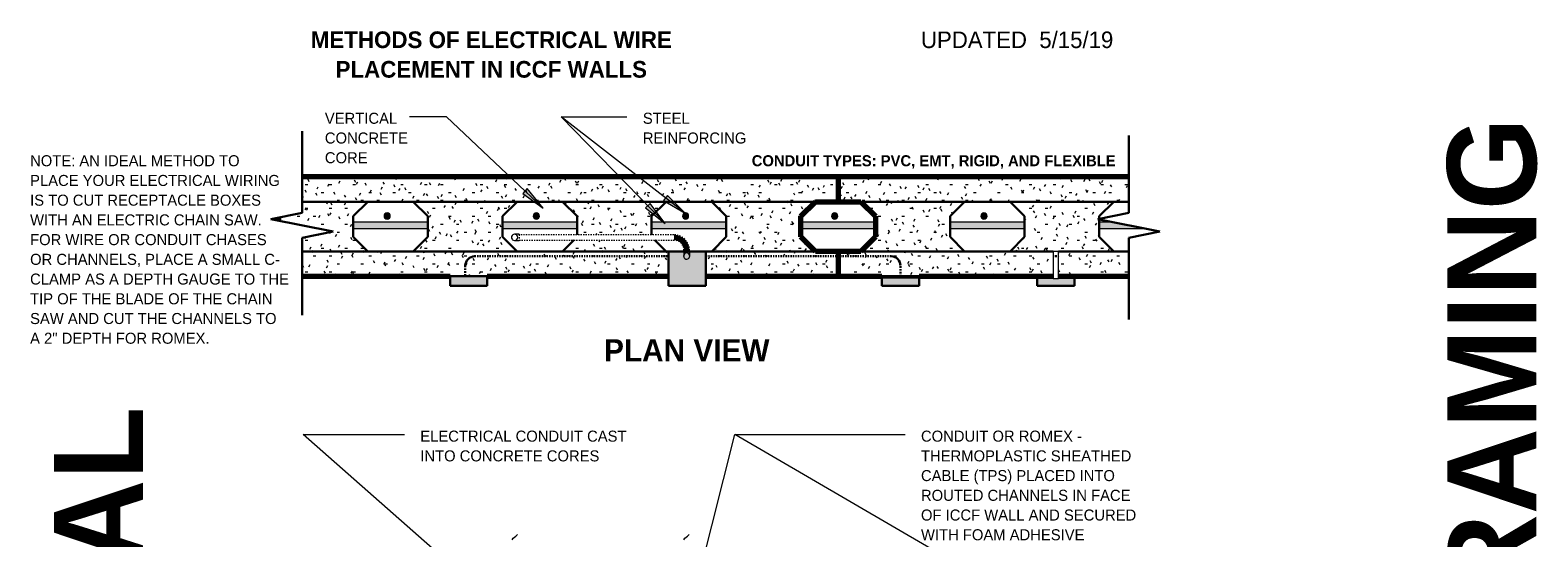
# Model space of a CAD drawing. Header units: inches. Extents: x 263 to 1771, y -57 to 386.
# Tile 12 of 27: x 497 to 618, y 327 to 368. Entities that reach past the tile are written whole.
import ezdxf

# ---------------------------------------------------------------- set-up
doc = ezdxf.new("R2010")
doc.units = ezdxf.units.IN
doc.header["$MEASUREMENT"] = 0
for name, pattern in [('DASH 1_32', [0.0625, 0.03125, -0.03125]), ('Dot 1_32_', [0.03125, 0, -0.03125]), ('Hidden 1_16_', [0.09375, 0.0625, -0.03125]), ('Hidden 1_8_', [0.1875, 0.125, -0.0625])]:
    doc.linetypes.add(name, pattern=pattern)
for name, color, linetype, lineweight in [('A-ANNO-TEXT', 2, 'Continuous', 9), ('A-DETL', 5, 'Continuous', 9), ('A-DETL-GENF', 3, 'Continuous', 9), ('A-DETL-HLIN', 3, 'Continuous', 70), ('A-DETL-MLIN', 3, 'Continuous', 30)]:
    doc.layers.add(name, color=color, linetype=linetype, lineweight=lineweight)
pattern_1 = [(0, (477.697, 0), (2.56, 0.64), [0.211, -1.709, 0.211, -1.709, -10.24]), (0, (477.697, 0), (2.56, 0.64), [-3.84, 0.211, -3.629, 0.211, -1.709, -4.48]), (0, (477.697, 0), (2.56, 0.64), [-9.6, 0.211, -1.069, 0.211, -2.989]), (120, (478.657, 0.32), (-1.8342563, 1.897025), [0.211, -1.709, 0.211, -1.709, -10.24]), (120, (478.657, 0.32), (-1.8342563, 1.897025), [-3.84, 0.211, -3.629, 0.211, -1.709, -4.48]), (120, (478.657, 0.32), (-1.8342563, 1.897025), [-9.6, 0.211, -1.069, 0.211, -2.989]), (240, (478.977, 1.6), (-0.7257437, -2.537025), [0.211, -1.709, 0.211, -1.709, -10.24]), (240, (478.977, 1.6), (-0.7257437, -2.537025), [-3.84, 0.211, -3.629, 0.211, -1.709, -4.48]), (240, (478.977, 1.6), (-0.7257437, -2.537025), [-9.6, 0.211, -1.069, 0.211, -2.989])]

# ---------------------------------------------------------------- blocks, each defined once
blk = doc.blocks.new('Reinf Bar Eleva_ ICCF WALL2')
at = {"layer": 'A-DETL-GENF'}
for points in [[(17.02, -0.5), (17.02, 0), (11.02, 0), (11.02, -0.5)], [(29.02, -0.5), (29.02, 0), (23.02, 0), (23.02, -0.5)], [(41.02, -0.5), (41.02, 0), (35.02, 0), (35.02, -0.5)], [(47.02, 0), (47.02, -0.5), (53.02, -0.5), (53.02, 0)], [(65.02, -0.5), (65.02, 0), (59.02, 0), (59.02, -0.5)], [(71.02, 0), (71.02, -0.5), (74.65, -0.5), (72.15, 0)]]:
    blk.add_hatch(color=256, dxfattribs=at).paths.add_polyline_path(points, flags=0)
for p, q in [((17.02, 0), (11.02, 0)), ((11.02, -0.5), (17.02, -0.5)), ((29.02, 0), (23.02, 0)), ((23.02, -0.5), (29.02, -0.5)), ((41.02, 0), (35.02, 0)), ((35.02, -0.5), (41.02, -0.5)), ((53.02, 0), (47.02, 0)), ((47.02, -0.5), (53.02, -0.5)), ((65.02, 0), (59.02, 0)), ((59.02, -0.5), (65.02, -0.5)), ((72.15, 0), (71.02, 0)), ((71.02, -0.5), (74.65, -0.5))]:
    blk.add_line(p, q, dxfattribs=at)
blk = doc.blocks.new('Reinf Bar Secti_ ICCF WALL2')
at = {"layer": 'A-DETL-GENF'}
h = blk.add_hatch(color=256, dxfattribs=at)
edge = h.paths.add_edge_path(flags=0)
edge.add_arc((0, 0), 0.25, 180, 360)
edge.add_arc((0, 0), 0.25, 0, 180)
for start, end in [(0, 180), (180, 0)]:
    blk.add_arc((0, 0), 0.25, start, end, dxfattribs=at)
blk = doc.blocks.new('Break Line2 - B_ ICCF WALL3')
at = {"layer": 'A-DETL-GENF', "lineweight": 30}
for p, q in [((0.5, 2.5), (-0.5, -2.5)), ((1, 0), (0.5, 2.5)), ((-1, 0), (-7.59, 0)), ((-0.5, -2.5), (-1, 0)), ((7.24, 0), (1, 0))]:
    blk.add_line(p, q, dxfattribs=at)

msp = doc.modelspace()

# ---------------------------------------------------------------- hatches: boundary and pattern name
at = {"layer": 'A-ANNO-TEXT'}
for points in [[(536.51763642, 354.86150741), (536.1551907, 354.47947184), (537.78733769, 353.29396531)], [(547.80840598, 354.31274158), (547.48472715, 353.89735008), (549.22417241, 352.87575344)], [(546.40889452, 353.67509813), (546.03168436, 353.30763307), (547.61587657, 352.05876776)]]:
    msp.add_hatch(color=7, dxfattribs=at).paths.add_polyline_path(points, flags=0)
at = {"layer": 'A-DETL-GENF'}
h = msp.add_hatch(dxfattribs=at)
h.set_pattern_fill('FP3_6', style=0, pattern_type=2)
h.set_pattern_definition(pattern_1)
h.paths.add_polyline_path([(561.52525062, 347.81170309), (561.52525062, 349.81170309), (559.69682349, 349.81170309), (558.52525062, 350.98327597), (558.52525062, 352.64013021), (559.69682349, 353.81170309), (561.52525062, 353.81170309), (561.52525062, 355.81170309), (518.40586996, 355.81170309), (518.40586996, 352.90692168), (516.52525062, 352.53079781), (516.52525062, 352.28304555), (520.90586996, 351.40692168), (518.40586996, 350.90692168), (518.40586996, 347.81170309), (547.8917552, 347.81170309), (547.8917552, 349.81170309), (547.69682349, 349.81170309), (546.7942575, 350.71426908), (540.25624373, 350.71426908), (539.35367774, 349.81170309), (535.69682349, 349.81170309), (534.52525062, 350.98327597), (534.52525062, 352.64013021), (535.69682349, 353.81170309), (539.35367774, 353.81170309), (540.52525062, 352.64013021), (540.52525062, 351.15176908), (546.52525062, 351.15176908), (546.52525062, 352.64013021), (547.69682349, 353.81170309), (551.35367774, 353.81170309), (552.52525062, 352.64013021), (552.52525062, 350.98327597), (551.35367774, 349.81170309), (550.8917552, 349.81170309), (550.8917552, 347.81170309)], flags=0)
h.paths.add_polyline_path([(523.69682349, 349.81170309), (522.52525062, 350.98327597), (522.52525062, 352.64013021), (523.69682349, 353.81170309), (527.35367774, 353.81170309), (528.52525062, 352.64013021), (528.52525062, 350.98327597), (527.35367774, 349.81170309)], flags=0)
h = msp.add_hatch(dxfattribs=at)
h.set_pattern_fill('FP3_6', style=0, pattern_type=2)
h.set_pattern_definition(pattern_1)
h.paths.add_polyline_path([(561.52525062, 355.81170309), (561.52525062, 353.81170309), (563.35367774, 353.81170309), (564.52525062, 352.64013021), (564.52525062, 350.98327597), (563.35367774, 349.81170309), (561.52525062, 349.81170309), (561.52525062, 347.81170309), (578.81897703, 347.81170309), (578.81897703, 349.81368152), (579.25647703, 349.81368152), (579.25647703, 347.81170309), (584.90586996, 347.81170309), (584.90586996, 349.81170309), (583.69682349, 349.81170309), (582.52525062, 350.98327597), (582.52525062, 352.38304555), (582.40586996, 352.40692168), (582.52525062, 352.43079781), (582.52525062, 352.64013021), (583.69682349, 353.81170309), (584.90586996, 353.81170309), (584.90586996, 355.81170309)], flags=0)
h.paths.add_polyline_path([(571.69682349, 349.81170309), (570.52525062, 350.98327597), (570.52525062, 352.64013021), (571.69682349, 353.81170309), (575.35367774, 353.81170309), (576.52525062, 352.64013021), (576.52525062, 350.98327597), (575.35367774, 349.81170309)], flags=0)
h = msp.add_hatch(color=7, dxfattribs=at)
edge = h.paths.add_edge_path(flags=0)
edge.add_arc((548.31132299, 349.89949271), 1.25, 360, 450)
edge.add_line((548.31132299, 351.14949271), (548.31132299, 350.71426908))
edge.add_arc((548.31132299, 349.89949271), 0.81477637, 0, 90, ccw=False)
edge.add_line((549.12609936, 349.89949271), (549.56132299, 349.89949271))
h = msp.add_hatch(color=7, dxfattribs=at)
h.paths.add_polyline_path([(550.8917552, 349.81368152), (547.8917552, 349.81368152), (547.8917552, 347.03045309), (550.8917552, 347.03045309)], flags=0)
edge = h.paths.add_edge_path(flags=0)
edge.add_line((549.10108951, 349.80140263), (549.60108951, 349.80140263))
edge.add_line((549.60108951, 349.80140263), (549.60108951, 349.43658107))
edge.add_arc((549.35108951, 349.43658107), 0.25, 0, 180)
edge.add_line((549.10108951, 349.43658107), (549.10108951, 349.80140263))
for points in [[(533.30828338, 347.81170309), (530.30828338, 347.81170309), (530.30828338, 347.03045309), (533.30828338, 347.03045309)], [(568.03306314, 347.72254923), (565.03306314, 347.72254923), (565.03306314, 347.03045309), (568.03306314, 347.03045309)], [(568.03772703, 347.81170309), (565.03772703, 347.81170309), (565.03772703, 347.72254923), (568.03772703, 347.72254923)], [(577.53306314, 347.72254923), (577.53306314, 347.03045309), (580.53306314, 347.03045309), (580.53306314, 347.72254923), (579.25647703, 347.72254923), (579.25647703, 347.63438198), (578.81897703, 347.63438198), (578.81897703, 347.72254923)]]:
    msp.add_hatch(color=7, dxfattribs=at).paths.add_polyline_path(points, flags=0)

# ---------------------------------------------------------------- linework, layer by layer
at = {"layer": 'A-ANNO-TEXT', "color": 7}
for p, q in [((528.8127811, 360.6517412), (527.04073797, 360.6517412)), ((530.03188107, 360.6517412), (528.8127811, 360.6517412)), ((537.78733769, 353.29396531), (530.03188107, 360.6517412)), ((539.24489988, 360.6517412), (544.53776432, 360.6517412)), ((549.22417241, 352.87575344), (539.24489988, 360.6517412)), ((539.24489988, 360.6517412), (544.53776432, 360.6517412)), ((547.61587657, 352.05876776), (539.24489988, 360.6517412)), ((536.51763642, 354.86150741), (536.1551907, 354.47947184)), ((536.1551907, 354.47947184), (537.78733769, 353.29396531)), ((537.78733769, 353.29396531), (536.51763642, 354.86150741)), ((547.80840598, 354.31274158), (547.48472715, 353.89735008)), ((549.22417241, 352.87575344), (547.80840598, 354.31274158)), ((546.40889452, 353.67509813), (546.03168436, 353.30763307)), ((546.03168436, 353.30763307), (547.61587657, 352.05876776)), ((547.61587657, 352.05876776), (546.40889452, 353.67509813)), ((547.48472715, 353.89735008), (549.22417241, 352.87575344)), ((518.50896101, 335.06357687), (526.63609163, 335.06357687)), ((535.40303563, 320.17973533), (518.50896101, 335.06357687)), ((549.42095719, 320.04691675), (553.20543391, 335.06357687)), ((553.20543391, 335.06357687), (566.90773642, 335.06357687)), ((579.02550259, 320.0413794), (553.20543391, 335.06357687)), ((553.20543391, 335.06357687), (566.90773642, 335.06357687))]:
    msp.add_line(p, q, dxfattribs=at)
at = {"layer": 'A-DETL', "lineweight": 30}
for p, q in [((522.52525062, 352.64013021), (523.69682349, 353.81170309)), ((523.69682349, 353.81170309), (527.35367774, 353.81170309)), ((527.35367774, 353.81170309), (528.52525062, 352.64013021)), ((534.52525062, 352.64013021), (535.69682349, 353.81170309)), ((535.69682349, 353.81170309), (539.35367774, 353.81170309)), ((539.35367774, 353.81170309), (540.52525062, 352.64013021)), ((546.52525062, 352.64013021), (547.69682349, 353.81170309)), ((547.69682349, 353.81170309), (551.35367774, 353.81170309)), ((551.35367774, 353.81170309), (552.52525062, 352.64013021)), ((570.52525062, 352.64013021), (571.69682349, 353.81170309)), ((571.69682349, 353.81170309), (575.35367774, 353.81170309)), ((575.35367774, 353.81170309), (576.52525062, 352.64013021)), ((582.52525062, 352.64013021), (583.69682349, 353.81170309)), ((583.69682349, 353.81170309), (584.90586996, 353.81170309)), ((522.52525062, 350.98327597), (522.52525062, 352.64013021)), ((528.52525062, 352.64013021), (528.52525062, 350.98327597)), ((534.52525062, 350.98327597), (534.52525062, 352.64013021)), ((540.52525062, 352.64013021), (540.52525062, 351.15176908)), ((546.52525062, 351.15176908), (546.52525062, 352.64013021)), ((552.52525062, 352.64013021), (552.52525062, 350.98327597)), ((570.52525062, 350.98327597), (570.52525062, 352.64013021)), ((576.52525062, 352.64013021), (576.52525062, 350.98327597)), ((582.52525062, 352.43079781), (582.52525062, 352.64013021)), ((582.52525062, 350.98327597), (582.52525062, 352.38304555)), ((523.69682349, 349.81170309), (522.52525062, 350.98327597)), ((528.52525062, 350.98327597), (527.35367774, 349.81170309)), ((535.69682349, 349.81170309), (534.52525062, 350.98327597)), ((540.25624373, 350.71426908), (539.35367774, 349.81170309)), ((547.69682349, 349.81170309), (546.7942575, 350.71426908)), ((552.52525062, 350.98327597), (551.35367774, 349.81170309)), ((571.69682349, 349.81170309), (570.52525062, 350.98327597)), ((576.52525062, 350.98327597), (575.35367774, 349.81170309)), ((583.69682349, 349.81170309), (582.52525062, 350.98327597)), ((527.35367774, 349.81170309), (523.69682349, 349.81170309)), ((539.35367774, 349.81170309), (535.69682349, 349.81170309)), ((547.8917552, 349.81170309), (547.69682349, 349.81170309)), ((550.8917552, 349.81368152), (547.8917552, 349.81368152)), ((547.8917552, 349.81368152), (547.8917552, 347.03045309)), ((550.8917552, 347.03045309), (550.8917552, 349.81368152)), ((551.35367774, 349.81170309), (550.8917552, 349.81170309)), ((575.35367774, 349.81170309), (571.69682349, 349.81170309)), ((578.96495832, 349.41368865), (579.10143965, 349.41368865)), ((584.90586996, 349.81170309), (583.69682349, 349.81170309)), ((533.30828338, 347.81170309), (530.30828338, 347.81170309)), ((530.30828338, 347.81170309), (530.30828338, 347.03045309)), ((530.30828338, 347.03045309), (533.30828338, 347.03045309)), ((533.30828338, 347.03045309), (533.30828338, 347.81170309)), ((547.8917552, 347.03045309), (550.8917552, 347.03045309)), ((568.03306314, 347.72254923), (565.03306314, 347.72254923)), ((565.03306314, 347.72254923), (565.03306314, 347.03045309)), ((565.03306314, 347.03045309), (568.03306314, 347.03045309)), ((568.03772703, 347.81170309), (565.03772703, 347.81170309)), ((565.03772703, 347.81170309), (565.03772703, 347.72254923)), ((568.03306314, 347.03045309), (568.03306314, 347.72254923)), ((568.03306314, 347.03045309), (568.03772703, 347.03045309)), ((568.03772703, 347.03045309), (568.03772703, 347.81170309)), ((578.81897703, 347.72254923), (577.53306314, 347.72254923)), ((577.53306314, 347.72254923), (577.53306314, 347.03045309)), ((577.53306314, 347.03045309), (580.53306314, 347.03045309)), ((580.53306314, 347.72254923), (579.25647703, 347.72254923)), ((580.53306314, 347.03045309), (580.53306314, 347.72254923))]:
    msp.add_line(p, q, dxfattribs=at)
at = {"layer": 'A-DETL', "lineweight": 70}
for p, q in [((558.52525062, 352.64013021), (559.69682349, 353.81170309)), ((559.69682349, 353.81170309), (561.52525062, 353.81170309)), ((561.52525062, 353.81170309), (563.35367774, 353.81170309)), ((563.35367774, 353.81170309), (564.52525062, 352.64013021)), ((516.52525062, 352.53079781), (516.52525062, 352.28304555)), ((558.52525062, 350.98327597), (558.52525062, 352.64013021)), ((564.52525062, 352.64013021), (564.52525062, 350.98327597)), ((559.69682349, 349.81170309), (558.52525062, 350.98327597)), ((564.52525062, 350.98327597), (563.35367774, 349.81170309)), ((561.52525062, 349.81170309), (559.69682349, 349.81170309)), ((563.35367774, 349.81170309), (561.52525062, 349.81170309))]:
    msp.add_line(p, q, dxfattribs=at)
at = {"layer": 'A-DETL'}
for p, q in [((535.8639114, 351.19191433), (535.49908984, 351.19191433)), ((535.49908984, 350.69191433), (535.8639114, 350.69191433)), ((535.8639114, 351.15176908), (535.8639114, 351.19191433)), ((535.8639114, 350.69191433), (535.8639114, 350.71426908)), ((549.60108951, 349.80140263), (549.10108951, 349.80140263)), ((549.10108951, 349.80140263), (549.10108951, 349.43658107)), ((549.60108951, 349.43658107), (549.60108951, 349.80140263)), ((579.25647703, 349.81368152), (578.81897703, 349.81368152)), ((578.81897703, 349.81368152), (578.81897703, 347.63438198)), ((579.25647703, 347.63438198), (579.25647703, 349.81368152)), ((578.81897703, 347.63438198), (579.25647703, 347.63438198))]:
    msp.add_line(p, q, dxfattribs=at)
at = {"layer": 'A-DETL', "linetype": 'DASH 1_32'}
msp.add_line((535.8639114, 351.15176908), (535.8639114, 350.71426908), dxfattribs=at)
at = {"layer": 'A-DETL', "linetype": 'Dot 1_32_'}
for p, q in [((548.31132299, 351.15176908), (535.8639114, 351.15176908)), ((535.8639114, 350.71426908), (548.31132299, 350.71426908))]:
    msp.add_line(p, q, dxfattribs=at)
at = {"layer": 'A-DETL', "linetype": 'Hidden 1_16_', "lineweight": 30}
for p, q in [((547.78772703, 349.41368865), (532.28772703, 349.41368865)), ((565.78772703, 349.41368865), (550.8917552, 349.41368865))]:
    msp.add_line(p, q, dxfattribs=at)
at = {"layer": 'A-DETL', "linetype": 'Hidden 1_8_', "lineweight": 30}
for p, q in [((531.53772703, 348.66368865), (531.53772703, 347.81170309)), ((566.53772703, 347.81170309), (566.53772703, 348.66368865))]:
    msp.add_line(p, q, dxfattribs=at)
at = {"layer": 'A-DETL'}
for centre, start, end in [((535.50181058, 350.93670309), 1.5780730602, 284.0664652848), ((535.49908984, 350.94191433), 270, 90), ((549.34327955, 349.43670309), 147.349656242, 0), ((549.35108951, 349.43658107), 0, 180), ((549.34327955, 349.43670309), 0, 73.2208792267)]:
    msp.add_arc(centre, 0.25, start, end, dxfattribs=at)
at = {"layer": 'A-DETL', "linetype": 'DASH 1_32'}
for radius, start in [(1.25, 360), (0.81477637, 0)]:
    msp.add_arc((548.31132299, 349.89949271), radius, start, 90, dxfattribs=at)
at = {"layer": 'A-DETL', "lineweight": 30}
for centre, start, end in [((532.28772703, 348.66368865), 90, 180), ((565.78772703, 348.66368865), 0, 90)]:
    msp.add_arc(centre, 0.75, start, end, dxfattribs=at)
at = {"layer": 'A-DETL'}
for points in [[(535.30829161, 326.6024901), (535.37377017, 326.77953856), (535.58019002, 326.81483696), (535.72453861, 327.01873711)], [(549.11648927, 326.6024901), (549.18196783, 326.77953856), (549.38838768, 326.81483696), (549.53273627, 327.01873711)]]:
    msp.add_open_spline(points, degree=3, dxfattribs=at)
at = {"layer": 'A-DETL-HLIN'}
for p, q in [((561.52525062, 355.81170309), (518.40586996, 355.81170309)), ((584.90586996, 355.81170309), (561.52525062, 355.81170309)), ((561.52525062, 355.81170309), (561.52525062, 353.81170309)), ((561.52525062, 349.81170309), (561.52525062, 347.81170309)), ((518.40586996, 347.81170309), (530.30828338, 347.81170309)), ((533.30828338, 347.81170309), (547.8917552, 347.81170309)), ((550.8917552, 347.81170309), (561.52525062, 347.81170309)), ((561.52525062, 347.81170309), (565.03772703, 347.81170309)), ((568.03772703, 347.81170309), (578.81897703, 347.81170309)), ((579.25647703, 347.81170309), (584.90586996, 347.81170309))]:
    msp.add_line(p, q, dxfattribs=at)
at = {"layer": 'A-DETL-MLIN'}
for p, q in [((518.40586996, 353.80972466), (561.52525062, 353.80972466)), ((563.35367774, 353.80972466), (558.25181058, 353.80972466)), ((561.52525062, 353.80972466), (584.90586996, 353.80972466)), ((518.40586996, 349.81368152), (547.8917552, 349.81368152)), ((550.8917552, 349.81368152), (561.52525062, 349.81368152)), ((563.35367774, 349.81368152), (561.00181058, 349.81368152)), ((561.52525062, 349.81368152), (578.81897703, 349.81368152)), ((579.25647703, 349.81368152), (584.90586996, 349.81368152))]:
    msp.add_line(p, q, dxfattribs=at)

# ---------------------------------------------------------------- block references
at = {"layer": 'A-DETL-GENF'}
for p, rotation in [((518.40586996, 351.90692168), 269.9999999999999), ((584.90586996, 351.90692168), 89.99999999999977)]:
    msp.add_blockref('Break Line2 - B_ ICCF WALL3', p, dxfattribs=dict(at, rotation=rotation))
for name, p in [('Reinf Bar Secti_ ICCF WALL2', (525.25181058, 352.65692168)), ('Reinf Bar Secti_ ICCF WALL2', (537.25181058, 352.65692168)), ('Reinf Bar Secti_ ICCF WALL2', (549.25181058, 352.65692168)), ('Reinf Bar Secti_ ICCF WALL2', (561.25181058, 352.65692168)), ('Reinf Bar Secti_ ICCF WALL2', (573.25181058, 352.65692168)), ('Reinf Bar Eleva_ ICCF WALL2', (511.50181058, 352.15692168))]:
    msp.add_blockref(name, p, dxfattribs=at)

# ---------------------------------------------------------------- texts
at = {"layer": 'A-ANNO-TEXT', "color": 7}
for s, insert, char_height, width, attachment_point, line_spacing_factor in [('\\fStylus BT|b1|i0|c0|p34|;METHODS OF ELECTRICAL WIRE\\PPLACEMENT IN ICCF WALLS', (533.62654991, 367.52120237), 1.3434579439, 33.948, 2, 1.063354), ('\\fStylus BT|b0|i0|c0|p34|;UPDATED  5/15/19', (568.18773642, 367.51185658), 1.3341121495, 20.196, 1, 1.070803), ('\\fStylus BT|b0|i0|c0|p34|;VERTICAL\\PCONCRETE\\PCORE', (520.24073797, 360.97130803), 0.8894080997, 7.62, 1, 1.070803), ('\\fStylus BT|b0|i0|c0|p34|;STEEL\\PREINFORCING', (545.81776432, 360.97130803), 0.8894080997, 9.588, 1, 1.070803), ('\\fStylus BT|b0|i0|c0|p34|;NOTE: AN IDEAL METHOD TO\\PPLACE YOUR ELECTRICAL WIRING\\PIS TO CUT RECEPTACLE BOXES\\PWITH AN ELECTRIC CHAIN SAW.\\PFOR WIRE OR CONDUIT CHASES\\POR CHANNELS, PLACE A SMALL C-\\PCLAMP AS A DEPTH GAUGE TO THE\\PTIP OF THE BLADE OF THE CHAIN\\PSAW AND CUT THE CHANNELS TO\\PA 2" DEPTH FOR ROMEX.', (496.53298422, 357.55352849), 0.8894080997, 24.912, 1, 1.070803), ('\\fStylus BT|b1|i0|c0|p34|;CONDUIT TYPES: PVC, EMT, RIGID, AND FLEXIBLE', (554.5741194, 357.55352849), 0.8894080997, 35.184, 1, 1.070803), ('\\fStylus BT|b1|i0|c0|p34|;PLAN VIEW', (542.69488574, 342.74335914), 1.7912772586, 15.264, 1, 1.063354), ('\\fStylus BT|b0|i0|c0|p34|;ELECTRICAL CONDUIT CAST\\PINTO CONCRETE CORES', (527.91609163, 335.3831437), 0.8894080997, 19.428, 1, 1.070803), ('\\fStylus BT|b0|i0|c0|p34|;CONDUIT OR ROMEX -\\PTHERMOPLASTIC SHEATHED\\PCABLE (TPS) PLACED INTO\\PROUTED CHANNELS IN FACE\\POF ICCF WALL AND SECURED\\PWITH FOAM ADHESIVE', (568.18773642, 335.3831437), 0.8894080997, 20.64, 1, 1.070803)]:
    msp.add_mtext(s, dxfattribs=dict(at, insert=insert, char_height=char_height, width=width, attachment_point=attachment_point, line_spacing_factor=line_spacing_factor))
at = {"layer": 'A-ANNO-TEXT', "color": 253, "char_height": 7.1651090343, "attachment_point": 1, "rotation": 90, "line_spacing_factor": 1.063354}
for s, insert, width in [('\\fStylus BT|b1|i0|c0|p34|;FRAMING', (610.50949753, 315.87991511), 52.416), ('\\fStylus BT|b1|i0|c0|p34|;ELECTRICAL', (498.4550347, 276.61935286), 66.24)]:
    msp.add_mtext(s, dxfattribs=dict(at, insert=insert, width=width))

doc.saveas('drawing.dxf')
